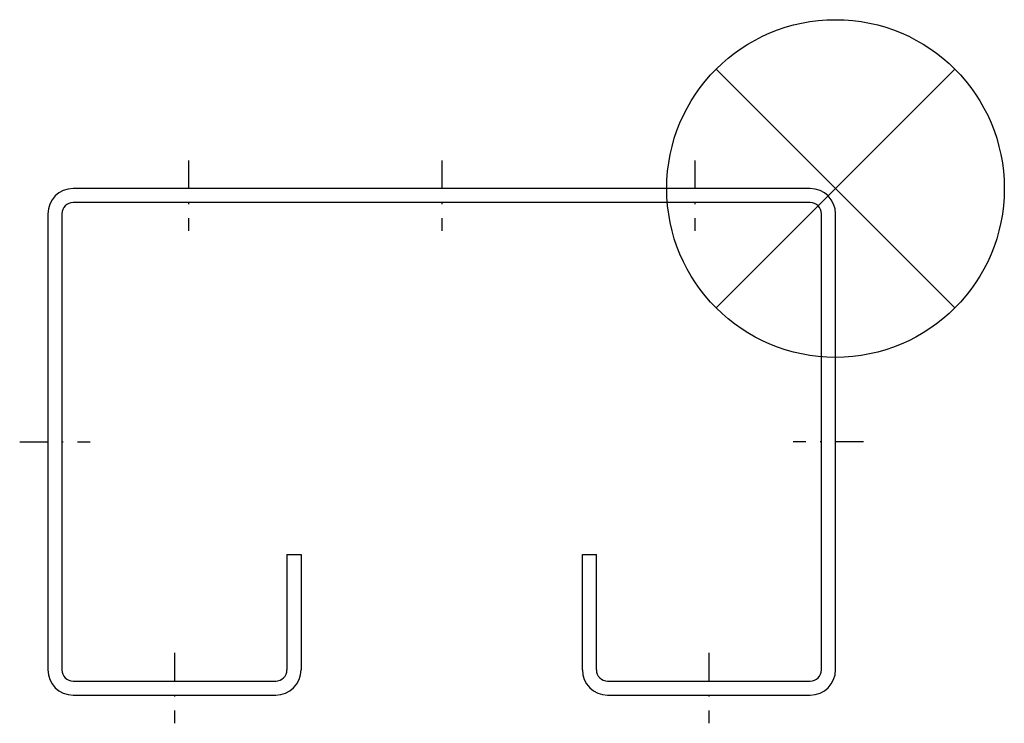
# Model space of a CAD drawing. Header units: millimetres. Extents: x 169 to 344, y 41 to 166.
import ezdxf

# ---------------------------------------------------------------- set-up
doc = ezdxf.new("R2010")
doc.units = ezdxf.units.MM
doc.linetypes.add('STRICHPUNKT', pattern=[1.025, 0.5, -0.25, 0.025, -0.25])

# ---------------------------------------------------------------- blocks, each defined once
blk = doc.blocks.new('ZOP')
at = {"color": 6}
for p, q in [((21.21, 21.21), (-21.21, -21.21)), ((-21.21, 21.21), (21.21, -21.21))]:
    blk.add_line(p, q, dxfattribs=at)
blk.add_circle((0, 0), 30, dxfattribs=at)

msp = doc.modelspace()

# ---------------------------------------------------------------- linework, layer by layer
at = {"linetype": 'STRICHPUNKT', "ltscale": 10}
for p, q in [((198.66, 140.59), (198.66, 128.09)), ((243.66, 140.59), (243.66, 128.09)), ((288.66, 140.59), (288.66, 128.09)), ((168.66, 90.59), (181.16, 90.59)), ((318.66, 90.59), (306.16, 90.59)), ((196.16, 53.09), (196.16, 40.59)), ((291.16, 53.09), (291.16, 40.59))]:
    msp.add_line(p, q, dxfattribs=at)
for p, q in [((309.16, 135.59), (178.16, 135.59)), ((309.16, 133.09), (178.16, 133.09)), ((173.66, 131.09), (173.66, 50.09)), ((176.16, 131.09), (176.16, 50.09)), ((311.16, 50.09), (311.16, 131.09)), ((313.66, 50.09), (313.66, 131.09)), ((216.16, 70.59), (218.66, 70.59)), ((216.16, 70.59), (216.16, 50.09)), ((218.66, 70.59), (218.66, 50.09)), ((268.66, 50.09), (268.66, 70.59)), ((268.66, 70.59), (271.16, 70.59)), ((271.16, 50.09), (271.16, 70.59)), ((178.16, 48.09), (214.16, 48.09)), ((273.16, 48.09), (309.16, 48.09)), ((178.16, 45.59), (214.16, 45.59)), ((273.16, 45.59), (309.16, 45.59))]:
    msp.add_line(p, q)
for centre, radius, start, end in [((178.16, 131.09), 4.5, 90, 180), ((309.16, 131.09), 4.5, 0, 90), ((178.16, 131.09), 2, 90, 180), ((309.16, 131.09), 2, 0, 90), ((178.16, 50.09), 4.5, 180, 270), ((178.16, 50.09), 2, 180, 270), ((214.16, 50.09), 4.5, 270, 0), ((214.16, 50.09), 2, 270, 0), ((273.16, 50.09), 4.5, 180, 270), ((273.16, 50.09), 2, 180, 270), ((309.16, 50.09), 4.5, 270, 0), ((309.16, 50.09), 2, 270, 0)]:
    msp.add_arc(centre, radius, start, end)

# ---------------------------------------------------------------- block references
msp.add_blockref('ZOP', (313.66, 135.59))

doc.saveas('drawing.dxf')
